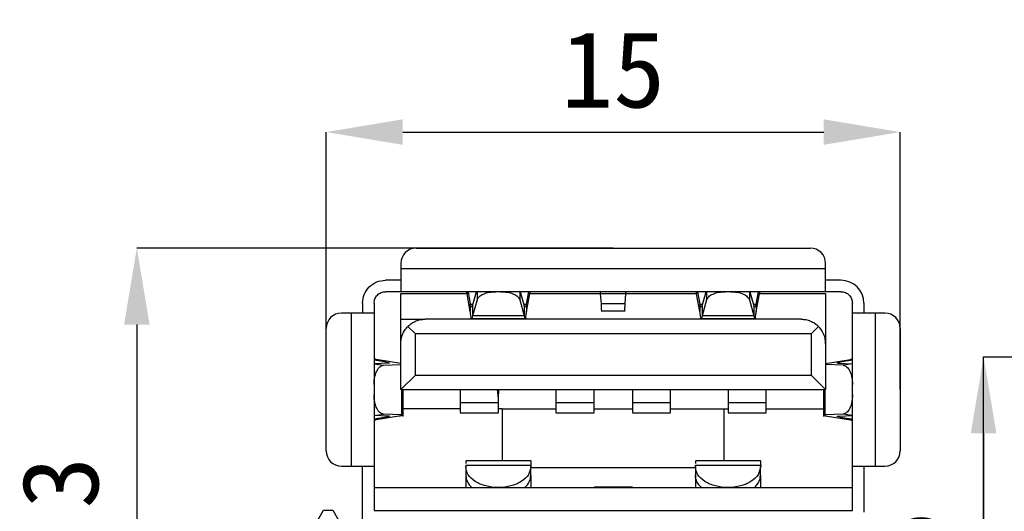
# Model space of a CAD drawing. Header units: millimetres. Extents: x 1690 to 1902, y 2170 to 2414.
# Tile 2 of 35: x 1697 to 1723, y 2188 to 2201. Entities that reach past the tile are written whole.
import ezdxf

# ---------------------------------------------------------------- set-up
doc = ezdxf.new("R2010")
doc.units = ezdxf.units.MM
doc.styles.add('黑体高度2mm', font='simhei.ttf', dxfattribs={"height": 2})
doc.dimstyles.new('红色高度2mm', dxfattribs={"dimtxt": 2, "dimasz": 2, "dimexe": 0, "dimexo": 0, "dimtad": 1, "dimdec": 1, "dimtxsty": '黑体高度2mm', "dimcen": 2.5, "dimclrd": 1, "dimclre": 1, "dimclrt": 1, "dimadec": 0, "dimazin": 0, "dimtfac": 1, "dimtdec": 1, "dimtmove": 0, "dimatfit": 3, "dimfxl": 1, "dimarcsym": 0})

# ---------------------------------------------------------------- blocks, each defined once
blk = doc.blocks.new('*D73')
at = {"color": 1, "lineweight": -2, "transparency": 16777216}
for p, q in [((1712.801, 2195.125), (1700.354, 2195.125)), ((1700.354, 2193.125), (1700.354, 2180.785)), ((1712.801, 2178.785), (1700.354, 2178.785))]:
    blk.add_line(p, q, dxfattribs=at)
at = {"color": 1, "transparency": 16777216}
for points in [[(1700.021, 2193.125), (1700.688, 2193.125), (1700.354, 2195.125)], [(1700.021, 2180.785), (1700.688, 2180.785), (1700.354, 2178.785)]]:
    blk.add_solid(points, dxfattribs=at)
at = {"layer": 'Defpoints', "color": 0, "transparency": 16777216}
for p in [(1712.801, 2195.125), (1700.354, 2178.785), (1712.801, 2178.785)]:
    blk.add_point(p, dxfattribs=at)
at = {"color": 1, "transparency": 16777216, "insert": (1698.606, 2186.955), "char_height": 2, "attachment_point": 5, "rotation": 90, "style": '黑体高度2mm'}
blk.add_mtext('16,3', dxfattribs=at)
blk = doc.blocks.new('*D74')
at = {"color": 1, "lineweight": -2, "transparency": 16777216}
for p, q in [((1705.301, 2191.425), (1705.301, 2198.156)), ((1707.301, 2198.156), (1718.301, 2198.156)), ((1720.301, 2191.425), (1720.301, 2198.156))]:
    blk.add_line(p, q, dxfattribs=at)
at = {"color": 1, "transparency": 16777216}
for points in [[(1707.301, 2198.489), (1707.301, 2197.823), (1705.301, 2198.156)], [(1718.301, 2198.489), (1718.301, 2197.823), (1720.301, 2198.156)]]:
    blk.add_solid(points, dxfattribs=at)
at = {"layer": 'Defpoints', "color": 0, "transparency": 16777216}
for p in [(1720.301, 2198.156), (1705.301, 2191.425), (1720.301, 2191.425)]:
    blk.add_point(p, dxfattribs=at)
at = {"color": 1, "transparency": 16777216, "insert": (1712.801, 2199.781), "char_height": 2, "attachment_point": 5, "style": '黑体高度2mm'}
blk.add_mtext('15', dxfattribs=at)
blk = doc.blocks.new('*D75')
at = {"color": 1, "lineweight": -2, "transparency": 16777216}
blk.add_line((1722.478, 2190.285), (1722.478, 2180.785), dxfattribs=at)
at = {"color": 1, "transparency": 16777216}
for points in [[(1722.145, 2190.285), (1722.812, 2190.285), (1722.478, 2192.285)], [(1722.145, 2180.785), (1722.812, 2180.785), (1722.478, 2178.785)]]:
    blk.add_solid(points, dxfattribs=at)
at = {"layer": 'Defpoints', "color": 0, "transparency": 16777216}
for p in [(1722.478, 2192.285), (1722.478, 2178.785), (1722.478, 2178.785)]:
    blk.add_point(p, dxfattribs=at)
at = {"color": 1, "transparency": 16777216, "insert": (1720.73, 2185.535), "char_height": 2, "attachment_point": 5, "rotation": 90, "style": '黑体高度2mm'}
blk.add_mtext('13,5', dxfattribs=at)

msp = doc.modelspace()

# ---------------------------------------------------------------- linework, layer by layer
at = {"color": 7, "linetype": 'Continuous', "lineweight": 25}
for p, q in [((1707.651, 2195.125), (1717.951, 2195.125)), ((1707.251, 2194.725), (1707.251, 2194.585)), ((1718.351, 2194.585), (1718.351, 2194.725)), ((1718.351, 2194.585), (1707.251, 2194.585)), ((1707.251, 2194.285), (1706.851, 2194.285)), ((1718.751, 2194.285), (1718.351, 2194.285)), ((1707.251, 2193.985), (1706.851, 2193.985)), ((1718.351, 2193.985), (1707.251, 2193.985)), ((1707.251, 2193.935), (1708.983, 2193.935)), ((1708.049, 2193.985), (1708.049, 2193.984)), ((1708.981, 2193.985), (1708.981, 2193.932)), ((1709.067, 2193.464), (1708.981, 2193.932)), ((1709.007, 2193.985), (1709.067, 2193.657)), ((1709.125, 2193.612), (1709.23, 2193.985)), ((1710.373, 2193.985), (1710.478, 2193.612)), ((1710.536, 2193.657), (1710.596, 2193.985)), ((1710.536, 2193.464), (1710.622, 2193.932)), ((1710.622, 2193.985), (1710.622, 2193.932)), ((1710.623, 2193.935), (1712.474, 2193.935)), ((1711.554, 2193.984), (1711.554, 2193.985)), ((1713.131, 2193.932), (1712.472, 2193.932)), ((1712.491, 2193.664), (1712.472, 2193.932)), ((1713.112, 2193.664), (1713.131, 2193.932)), ((1713.129, 2193.935), (1714.98, 2193.935)), ((1714.049, 2193.985), (1714.049, 2193.984)), ((1714.981, 2193.985), (1714.981, 2193.932)), ((1715.067, 2193.464), (1714.981, 2193.932)), ((1715.007, 2193.985), (1715.067, 2193.657)), ((1715.125, 2193.612), (1715.23, 2193.985)), ((1716.373, 2193.985), (1716.478, 2193.612)), ((1716.536, 2193.657), (1716.596, 2193.985)), ((1716.536, 2193.464), (1716.622, 2193.932)), ((1716.622, 2193.985), (1716.622, 2193.932)), ((1716.623, 2193.935), (1718.351, 2193.935)), ((1717.554, 2193.984), (1717.554, 2193.985)), ((1718.751, 2193.985), (1718.351, 2193.985)), ((1706.251, 2193.685), (1706.251, 2193.425)), ((1706.551, 2193.685), (1706.551, 2193.425)), ((1709.067, 2193.657), (1709.067, 2193.464)), ((1709.242, 2193.77), (1709.125, 2193.352)), ((1710.361, 2193.77), (1710.478, 2193.352)), ((1710.536, 2193.657), (1710.536, 2193.464)), ((1713.112, 2193.664), (1712.491, 2193.664)), ((1715.067, 2193.657), (1715.067, 2193.464)), ((1715.242, 2193.77), (1715.125, 2193.352)), ((1716.361, 2193.77), (1716.478, 2193.352)), ((1716.536, 2193.657), (1716.536, 2193.464)), ((1719.051, 2193.425), (1719.051, 2193.685)), ((1719.351, 2193.685), (1719.351, 2193.425)), ((1705.951, 2193.425), (1705.701, 2193.425)), ((1705.951, 2193.425), (1705.951, 2189.425)), ((1706.551, 2193.425), (1706.551, 2189.425)), ((1709.125, 2193.612), (1709.125, 2193.352)), ((1710.478, 2193.612), (1710.478, 2193.352)), ((1712.489, 2193.485), (1713.114, 2193.485)), ((1715.125, 2193.612), (1715.125, 2193.352)), ((1716.478, 2193.612), (1716.478, 2193.352)), ((1719.051, 2189.425), (1719.051, 2193.425)), ((1719.651, 2189.425), (1719.651, 2193.425)), ((1719.901, 2193.425), (1719.651, 2193.425)), ((1707.251, 2193.265), (1707.886, 2193.265)), ((1707.251, 2192.63), (1707.251, 2193.265)), ((1717.711, 2193.265), (1707.886, 2193.265)), ((1709.065, 2193.285), (1710.538, 2193.285)), ((1710.478, 2193.352), (1709.125, 2193.352)), ((1715.065, 2193.285), (1716.538, 2193.285)), ((1716.478, 2193.352), (1715.125, 2193.352)), ((1705.301, 2189.825), (1705.301, 2193.025)), ((1706.553, 2192.927), (1706.551, 2192.927)), ((1707.631, 2192.885), (1707.437, 2193.079)), ((1707.631, 2191.805), (1707.631, 2192.885)), ((1717.971, 2192.885), (1707.631, 2192.885)), ((1718.164, 2193.078), (1717.971, 2192.885)), ((1717.971, 2192.885), (1717.971, 2191.805)), ((1720.301, 2193.025), (1720.301, 2189.825)), ((1707.251, 2191.425), (1707.251, 2192.63)), ((1718.351, 2192.625), (1718.351, 2191.425)), ((1706.551, 2192.215), (1706.605, 2192.215)), ((1706.88, 2192.14), (1706.551, 2192.193)), ((1706.925, 2192.116), (1706.551, 2192.1)), ((1707.251, 2192.112), (1706.605, 2192.215)), ((1718.351, 2192.111), (1718.998, 2192.215)), ((1718.678, 2192.116), (1719.051, 2192.1)), ((1719.051, 2192.193), (1718.734, 2192.142)), ((1719.051, 2192.215), (1718.998, 2192.215)), ((1722.478, 2178.785), (1722.478, 2192.285)), ((1722.478, 2192.285), (1738.358, 2192.285)), ((1706.796, 2192.063), (1707.251, 2192.083)), ((1718.807, 2192.063), (1718.351, 2192.083)), ((1707.251, 2191.425), (1707.631, 2191.805)), ((1707.631, 2191.805), (1717.971, 2191.805)), ((1717.971, 2191.805), (1718.351, 2191.425)), ((1707.251, 2191.425), (1718.351, 2191.425)), ((1707.268, 2191.425), (1707.268, 2190.767)), ((1707.309, 2190.727), (1707.309, 2191.425)), ((1708.801, 2191.425), (1708.801, 2191.086)), ((1709.801, 2191.196), (1709.781, 2191.425)), ((1709.792, 2191.425), (1709.801, 2191.314)), ((1709.801, 2191.425), (1709.801, 2191.314)), ((1711.301, 2191.425), (1711.301, 2191.086)), ((1712.301, 2191.086), (1712.301, 2191.425)), ((1713.301, 2191.425), (1713.301, 2191.086)), ((1714.301, 2191.086), (1714.301, 2191.425)), ((1715.801, 2191.425), (1715.801, 2191.086)), ((1716.801, 2191.086), (1716.801, 2191.425)), ((1718.295, 2191.425), (1718.295, 2190.727)), ((1718.335, 2190.767), (1718.335, 2191.425)), ((1708.801, 2191.086), (1709.801, 2191.086)), ((1709.801, 2191.196), (1709.801, 2191.314)), ((1709.801, 2191.086), (1709.801, 2191.196)), ((1711.301, 2191.086), (1712.301, 2191.086)), ((1713.301, 2191.086), (1714.301, 2191.086)), ((1715.801, 2191.086), (1716.801, 2191.086)), ((1708.801, 2190.925), (1707.309, 2190.925)), ((1708.801, 2190.822), (1709.801, 2190.822)), ((1709.901, 2190.925), (1709.801, 2190.925)), ((1709.901, 2190.925), (1711.301, 2190.925)), ((1709.901, 2190.925), (1709.901, 2189.565)), ((1711.301, 2190.822), (1712.301, 2190.822)), ((1712.301, 2190.925), (1713.301, 2190.925)), ((1713.301, 2190.822), (1714.301, 2190.822)), ((1714.301, 2190.925), (1715.701, 2190.925)), ((1715.701, 2190.925), (1715.801, 2190.925)), ((1715.701, 2189.565), (1715.701, 2190.925)), ((1715.801, 2190.822), (1716.801, 2190.822)), ((1716.801, 2190.925), (1718.295, 2190.925)), ((1706.925, 2190.734), (1706.551, 2190.75)), ((1706.551, 2190.658), (1706.88, 2190.71)), ((1706.551, 2190.635), (1706.605, 2190.635)), ((1707.201, 2190.731), (1706.605, 2190.635)), ((1707.268, 2190.767), (1706.796, 2190.787)), ((1718.807, 2190.787), (1718.335, 2190.767)), ((1718.402, 2190.731), (1718.998, 2190.636)), ((1718.678, 2190.734), (1719.051, 2190.75)), ((1718.734, 2190.709), (1719.028, 2190.662)), ((1719.051, 2190.636), (1718.998, 2190.636)), ((1706.551, 2189.923), (1706.553, 2189.923)), ((1710.654, 2189.565), (1708.949, 2189.565)), ((1716.654, 2189.565), (1714.949, 2189.565)), ((1705.701, 2189.425), (1705.951, 2189.425)), ((1706.251, 2188.025), (1706.251, 2189.425)), ((1706.551, 2189.425), (1706.551, 2188.265)), ((1708.949, 2189.448), (1708.949, 2189.412)), ((1708.949, 2189.448), (1710.654, 2189.448)), ((1708.949, 2189.412), (1708.949, 2189.182)), ((1710.649, 2189.182), (1710.649, 2189.412)), ((1710.654, 2189.412), (1710.654, 2189.448)), ((1714.949, 2189.385), (1710.654, 2189.385)), ((1714.949, 2189.412), (1714.949, 2189.448)), ((1714.949, 2189.448), (1716.654, 2189.448)), ((1714.949, 2189.412), (1714.949, 2189.182)), ((1716.649, 2189.182), (1716.649, 2189.412)), ((1716.654, 2189.448), (1716.654, 2189.412)), ((1719.051, 2188.265), (1719.051, 2189.425)), ((1719.351, 2189.425), (1719.351, 2188.225)), ((1719.651, 2189.425), (1719.901, 2189.425)), ((1708.949, 2189.182), (1708.949, 2188.865)), ((1710.654, 2188.865), (1710.654, 2189.194)), ((1714.949, 2189.182), (1714.949, 2188.865)), ((1716.654, 2188.865), (1716.654, 2189.194)), ((1706.551, 2188.865), (1719.051, 2188.865)), ((1712.301, 2188.865), (1712.301, 2188.875)), ((1713.301, 2188.875), (1712.301, 2188.875)), ((1713.301, 2188.875), (1713.301, 2188.865)), ((1705.037, 2187.939), (1705.227, 2188.279)), ((1705.227, 2188.279), (1705.477, 2188.279)), ((1705.477, 2188.279), (1705.667, 2187.939)), ((1706.551, 2188.265), (1719.051, 2188.265))]:
    msp.add_line(p, q, dxfattribs=at)
at = {"color": 8, "linetype": 'Continuous', "lineweight": 25}
for p, q in [((1709.242, 2193.985), (1709.242, 2193.77)), ((1710.361, 2193.985), (1710.361, 2193.77)), ((1715.242, 2193.985), (1715.242, 2193.77)), ((1716.361, 2193.985), (1716.361, 2193.77)), ((1709.067, 2193.657), (1709.137, 2193.657)), ((1710.465, 2193.657), (1710.536, 2193.657)), ((1715.067, 2193.657), (1715.137, 2193.657)), ((1716.465, 2193.657), (1716.536, 2193.657)), ((1706.551, 2192.097), (1706.796, 2192.063)), ((1706.88, 2192.114), (1706.88, 2192.14)), ((1719.051, 2192.097), (1718.807, 2192.063)), ((1706.551, 2190.753), (1706.796, 2190.787)), ((1706.88, 2190.71), (1706.88, 2190.736)), ((1719.051, 2190.753), (1718.807, 2190.787))]:
    msp.add_line(p, q, dxfattribs=at)
at = {"color": 7, "linetype": 'Continuous', "lineweight": 25}
for centre, radius, start, end in [((1707.651, 2194.725), 0.4, 90, 180), ((1717.951, 2194.725), 0.4, 0, 90), ((1718.751, 2193.685), 0.6, 0, 90), ((1705.701, 2193.025), 0.4, 90, 180), ((1719.901, 2193.025), 0.4, 0, 90), ((1705.701, 2189.825), 0.4, 180, 270), ((1719.901, 2189.825), 0.4, 270, 0)]:
    msp.add_arc(centre, radius, start, end, dxfattribs=at)
for points in [[(1707.251, 2194.585), (1707.251, 2194.507), (1707.251, 2194.349), (1707.251, 2194.151), (1707.251, 2194.012), (1707.251, 2193.994), (1707.251, 2193.985)], [(1718.351, 2193.985), (1718.351, 2193.994), (1718.351, 2194.012), (1718.351, 2194.151), (1718.351, 2194.349), (1718.351, 2194.507), (1718.351, 2194.585)], [(1706.251, 2193.685), (1706.26, 2193.764), (1706.278, 2193.921), (1706.417, 2194.119), (1706.616, 2194.258), (1706.773, 2194.276), (1706.851, 2194.285)], [(1706.551, 2193.685), (1706.556, 2193.725), (1706.565, 2193.803), (1706.634, 2193.902), (1706.733, 2193.972), (1706.812, 2193.981), (1706.851, 2193.985)], [(1707.251, 2193.265), (1707.251, 2193.356), (1707.251, 2193.539), (1707.251, 2193.756), (1707.251, 2193.906), (1707.251, 2193.926), (1707.251, 2193.935)], [(1708.981, 2193.932), (1708.978, 2193.94), (1708.973, 2193.955), (1708.966, 2193.972), (1708.958, 2193.983), (1708.953, 2193.985), (1708.951, 2193.985)], [(1709.242, 2193.77), (1709.257, 2193.799), (1709.286, 2193.857), (1709.403, 2193.928), (1709.558, 2193.976), (1709.678, 2193.982), (1709.737, 2193.985)], [(1709.865, 2193.985), (1709.925, 2193.982), (1710.045, 2193.976), (1710.2, 2193.928), (1710.317, 2193.857), (1710.346, 2193.799), (1710.361, 2193.77)], [(1710.622, 2193.932), (1710.624, 2193.94), (1710.629, 2193.955), (1710.637, 2193.972), (1710.644, 2193.983), (1710.649, 2193.985), (1710.652, 2193.985)], [(1712.472, 2193.932), (1712.471, 2193.94), (1712.469, 2193.955), (1712.467, 2193.972), (1712.464, 2193.983), (1712.462, 2193.985), (1712.461, 2193.985)], [(1713.131, 2193.932), (1713.132, 2193.94), (1713.133, 2193.955), (1713.136, 2193.972), (1713.139, 2193.983), (1713.141, 2193.985), (1713.142, 2193.985)], [(1714.981, 2193.932), (1714.978, 2193.94), (1714.973, 2193.955), (1714.966, 2193.972), (1714.958, 2193.983), (1714.953, 2193.985), (1714.951, 2193.985)], [(1715.242, 2193.77), (1715.257, 2193.799), (1715.286, 2193.857), (1715.403, 2193.928), (1715.558, 2193.976), (1715.678, 2193.982), (1715.737, 2193.985)], [(1715.865, 2193.985), (1715.925, 2193.982), (1716.045, 2193.976), (1716.2, 2193.928), (1716.317, 2193.857), (1716.346, 2193.799), (1716.361, 2193.77)], [(1716.622, 2193.932), (1716.624, 2193.94), (1716.629, 2193.955), (1716.637, 2193.972), (1716.644, 2193.983), (1716.649, 2193.985), (1716.652, 2193.985)], [(1718.351, 2193.935), (1718.351, 2193.929), (1718.351, 2193.917), (1718.351, 2193.819), (1718.351, 2193.672), (1718.351, 2193.48), (1718.351, 2193.262), (1718.351, 2193.034), (1718.351, 2192.811), (1718.351, 2192.687), (1718.351, 2192.625)], [(1718.751, 2193.985), (1718.791, 2193.981), (1718.869, 2193.972), (1718.969, 2193.902), (1719.038, 2193.803), (1719.047, 2193.725), (1719.051, 2193.685)], [(1709.125, 2193.612), (1709.12, 2193.602), (1709.11, 2193.583), (1709.096, 2193.585), (1709.081, 2193.608), (1709.072, 2193.64), (1709.067, 2193.657)], [(1710.536, 2193.657), (1710.531, 2193.64), (1710.522, 2193.608), (1710.507, 2193.585), (1710.493, 2193.583), (1710.483, 2193.602), (1710.478, 2193.612)], [(1715.125, 2193.612), (1715.12, 2193.602), (1715.11, 2193.583), (1715.096, 2193.585), (1715.081, 2193.608), (1715.072, 2193.64), (1715.067, 2193.657)], [(1716.536, 2193.657), (1716.531, 2193.64), (1716.522, 2193.608), (1716.507, 2193.585), (1716.493, 2193.583), (1716.483, 2193.602), (1716.478, 2193.612)], [(1706.551, 2193.425), (1706.542, 2193.425), (1706.524, 2193.425), (1706.386, 2193.425), (1706.187, 2193.425), (1706.03, 2193.425), (1705.951, 2193.425)], [(1709.096, 2193.293), (1709.091, 2193.308), (1709.081, 2193.339), (1709.072, 2193.422), (1709.067, 2193.464)], [(1710.507, 2193.293), (1710.512, 2193.308), (1710.522, 2193.339), (1710.531, 2193.422), (1710.536, 2193.464)], [(1715.096, 2193.293), (1715.091, 2193.308), (1715.081, 2193.339), (1715.072, 2193.422), (1715.067, 2193.464)], [(1716.507, 2193.293), (1716.512, 2193.308), (1716.522, 2193.339), (1716.531, 2193.422), (1716.536, 2193.464)], [(1719.651, 2193.425), (1719.573, 2193.425), (1719.416, 2193.425), (1719.217, 2193.425), (1719.078, 2193.425), (1719.06, 2193.425), (1719.051, 2193.425)], [(1706.605, 2192.215), (1706.597, 2192.217), (1706.581, 2192.222), (1706.565, 2192.228), (1706.553, 2192.235), (1706.552, 2192.239), (1706.551, 2192.242)], [(1718.998, 2192.215), (1719.006, 2192.217), (1719.022, 2192.222), (1719.038, 2192.228), (1719.049, 2192.235), (1719.051, 2192.239), (1719.051, 2192.241)], [(1706.605, 2190.635), (1706.597, 2190.633), (1706.581, 2190.629), (1706.565, 2190.622), (1706.553, 2190.615), (1706.552, 2190.611), (1706.551, 2190.609)], [(1705.951, 2189.425), (1706.03, 2189.425), (1706.187, 2189.425), (1706.386, 2189.425), (1706.524, 2189.425), (1706.542, 2189.425), (1706.551, 2189.425)], [(1709.799, 2188.865), (1709.687, 2188.873), (1709.465, 2188.89), (1709.184, 2189.016), (1708.987, 2189.197), (1708.961, 2189.34), (1708.949, 2189.412)], [(1710.649, 2189.412), (1710.636, 2189.34), (1710.61, 2189.197), (1710.414, 2189.016), (1710.133, 2188.89), (1709.91, 2188.873), (1709.799, 2188.865)], [(1715.799, 2188.865), (1715.687, 2188.873), (1715.465, 2188.89), (1715.184, 2189.016), (1714.987, 2189.197), (1714.961, 2189.34), (1714.949, 2189.412)], [(1716.649, 2189.412), (1716.636, 2189.34), (1716.61, 2189.197), (1716.414, 2189.016), (1716.133, 2188.89), (1715.91, 2188.873), (1715.799, 2188.865)], [(1719.051, 2189.425), (1719.06, 2189.425), (1719.078, 2189.425), (1719.217, 2189.425), (1719.416, 2189.425), (1719.573, 2189.425), (1719.651, 2189.425)], [(1708.949, 2189.182), (1708.956, 2189.125), (1708.97, 2189.012), (1709.061, 2188.914), (1709.106, 2188.865)], [(1710.492, 2188.865), (1710.537, 2188.914), (1710.628, 2189.012), (1710.642, 2189.125), (1710.649, 2189.182)], [(1715.106, 2188.865), (1715.061, 2188.914), (1714.97, 2189.012), (1714.956, 2189.125), (1714.949, 2189.182)], [(1716.492, 2188.865), (1716.537, 2188.914), (1716.628, 2189.012), (1716.642, 2189.125), (1716.649, 2189.182)]]:
    msp.add_open_spline(points, degree=3, dxfattribs=at)
for points, knots in [([(1712.504, 2193.493), (1712.503, 2193.491), (1712.5, 2193.487), (1712.496, 2193.543), (1712.492, 2193.624), (1712.491, 2193.664)], [0, 0, 0, 0, 0.2, 0.6, 1, 1, 1, 1]), ([(1713.099, 2193.493), (1713.1, 2193.491), (1713.102, 2193.487), (1713.107, 2193.543), (1713.11, 2193.624), (1713.112, 2193.664)], [0, 0, 0, 0, 0.2, 0.6, 1, 1, 1, 1]), ([(1707.437, 2193.079), (1707.468, 2193.107), (1707.525, 2193.159), (1707.638, 2193.219), (1707.759, 2193.258), (1707.846, 2193.263), (1707.886, 2193.265)], [0, 0, 0, 0, 0.311752, 0.575362, 0.799941, 1, 1, 1, 1]), ([(1709.125, 2193.352), (1709.12, 2193.326), (1709.113, 2193.286), (1709.105, 2193.291), (1709.103, 2193.293)], [0, 0, 0, 0, 0.666667, 1, 1, 1, 1]), ([(1710.478, 2193.352), (1710.483, 2193.326), (1710.49, 2193.286), (1710.497, 2193.291), (1710.5, 2193.293)], [0, 0, 0, 0, 0.666667, 1, 1, 1, 1]), ([(1715.125, 2193.352), (1715.12, 2193.326), (1715.113, 2193.286), (1715.105, 2193.291), (1715.103, 2193.293)], [0, 0, 0, 0, 0.666667, 1, 1, 1, 1]), ([(1716.478, 2193.352), (1716.483, 2193.326), (1716.49, 2193.286), (1716.497, 2193.291), (1716.5, 2193.293)], [0, 0, 0, 0, 0.666667, 1, 1, 1, 1]), ([(1717.711, 2193.265), (1717.753, 2193.263), (1717.84, 2193.258), (1717.962, 2193.218), (1718.076, 2193.158), (1718.133, 2193.106), (1718.164, 2193.078)], [0, 0, 0, 0, 0.200059, 0.424637, 0.688248, 1, 1, 1, 1]), ([(1707.251, 2192.63), (1707.254, 2192.671), (1707.259, 2192.758), (1707.298, 2192.879), (1707.358, 2192.992), (1707.41, 2193.048), (1707.437, 2193.079)], [0, 0, 0, 0, 0.200059, 0.424638, 0.688248, 1, 1, 1, 1]), ([(1718.351, 2192.625), (1718.351, 2192.649), (1718.349, 2192.698), (1718.332, 2192.795), (1718.278, 2192.946), (1718.209, 2193.026), (1718.164, 2193.078)], [0, 0, 0, 0, 0.116489, 0.235686, 0.500522, 1, 1, 1, 1]), ([(1706.88, 2192.14), (1706.896, 2192.137), (1706.929, 2192.132), (1706.952, 2192.124), (1706.954, 2192.118), (1706.934, 2192.117), (1706.925, 2192.116)], [0, 0, 0, 0, 0.251224, 0.499919, 0.747416, 1, 1, 1, 1]), ([(1718.678, 2192.116), (1718.668, 2192.117), (1718.648, 2192.118), (1718.652, 2192.125), (1718.678, 2192.133), (1718.714, 2192.139), (1718.732, 2192.142)], [0, 0, 0, 0, 0.252511, 0.500135, 0.749751, 1, 1, 1, 1]), ([(1706.551, 2191.56), (1706.553, 2191.6), (1706.555, 2191.675), (1706.578, 2191.798), (1706.622, 2191.927), (1706.7, 2192.038), (1706.765, 2192.055), (1706.796, 2192.063)], [0, 0, 0, 0, 0.155482, 0.29091, 0.500822, 0.756898, 1, 1, 1, 1]), ([(1718.807, 2192.063), (1718.838, 2192.055), (1718.903, 2192.038), (1718.98, 2191.927), (1719.025, 2191.798), (1719.047, 2191.675), (1719.05, 2191.6), (1719.051, 2191.56)], [0, 0, 0, 0, 0.24308, 0.499178, 0.709058, 0.844494, 1, 1, 1, 1]), ([(1706.796, 2190.787), (1706.765, 2190.796), (1706.7, 2190.813), (1706.622, 2190.924), (1706.578, 2191.053), (1706.555, 2191.175), (1706.553, 2191.251), (1706.551, 2191.291)], [0, 0, 0, 0, 0.2430798, 0.4991785, 0.7090581, 0.8444936, 1, 1, 1, 1]), ([(1708.801, 2191.086), (1708.801, 2191.044), (1708.801, 2190.96), (1708.801, 2190.873), (1708.801, 2190.825), (1708.801, 2190.827), (1708.801, 2190.828)], [0, 0, 0, 0, 0.278322, 0.556644, 0.834966, 1, 1, 1, 1]), ([(1709.801, 2190.828), (1709.801, 2190.827), (1709.801, 2190.825), (1709.801, 2190.873), (1709.801, 2190.96), (1709.801, 2191.044), (1709.801, 2191.086)], [0, 0, 0, 0, 0.165034, 0.443356, 0.721678, 1, 1, 1, 1]), ([(1711.301, 2191.086), (1711.301, 2191.044), (1711.301, 2190.96), (1711.301, 2190.873), (1711.301, 2190.825), (1711.301, 2190.827), (1711.301, 2190.828)], [0, 0, 0, 0, 0.278322, 0.556644, 0.834966, 1, 1, 1, 1]), ([(1712.301, 2190.828), (1712.301, 2190.827), (1712.301, 2190.825), (1712.301, 2190.873), (1712.301, 2190.96), (1712.301, 2191.044), (1712.301, 2191.086)], [0, 0, 0, 0, 0.165034, 0.443356, 0.721678, 1, 1, 1, 1]), ([(1713.301, 2191.086), (1713.301, 2191.044), (1713.301, 2190.96), (1713.301, 2190.873), (1713.301, 2190.825), (1713.301, 2190.827), (1713.301, 2190.828)], [0, 0, 0, 0, 0.278322, 0.556644, 0.834966, 1, 1, 1, 1]), ([(1714.301, 2190.828), (1714.301, 2190.827), (1714.301, 2190.825), (1714.301, 2190.873), (1714.301, 2190.96), (1714.301, 2191.044), (1714.301, 2191.086)], [0, 0, 0, 0, 0.165034, 0.443356, 0.721678, 1, 1, 1, 1]), ([(1715.801, 2191.086), (1715.801, 2191.044), (1715.801, 2190.96), (1715.801, 2190.873), (1715.801, 2190.825), (1715.801, 2190.827), (1715.801, 2190.828)], [0, 0, 0, 0, 0.278322, 0.556644, 0.834966, 1, 1, 1, 1]), ([(1716.801, 2190.828), (1716.801, 2190.827), (1716.801, 2190.825), (1716.801, 2190.873), (1716.801, 2190.96), (1716.801, 2191.044), (1716.801, 2191.086)], [0, 0, 0, 0, 0.165034, 0.443356, 0.721678, 1, 1, 1, 1]), ([(1719.051, 2191.291), (1719.05, 2191.251), (1719.047, 2191.175), (1719.025, 2191.053), (1718.98, 2190.924), (1718.903, 2190.813), (1718.838, 2190.796), (1718.807, 2190.787)], [0, 0, 0, 0, 0.155482, 0.29091, 0.500822, 0.756898, 1, 1, 1, 1]), ([(1706.88, 2190.71), (1706.891, 2190.712), (1706.911, 2190.715), (1706.936, 2190.721), (1706.953, 2190.727), (1706.952, 2190.732), (1706.934, 2190.734), (1706.925, 2190.734)], [0, 0, 0, 0, 0.157305, 0.298682, 0.532834, 0.752482, 1, 1, 1, 1]), ([(1707.268, 2190.767), (1707.28, 2190.766), (1707.306, 2190.764), (1707.313, 2190.756), (1707.289, 2190.747), (1707.248, 2190.739), (1707.217, 2190.733), (1707.201, 2190.731)], [0, 0, 0, 0, 0.196622, 0.428542, 0.695791, 0.843418, 1, 1, 1, 1]), ([(1718.335, 2190.767), (1718.321, 2190.766), (1718.292, 2190.764), (1718.295, 2190.755), (1718.328, 2190.744), (1718.378, 2190.735), (1718.402, 2190.731)], [0, 0, 0, 0, 0.249996, 0.499877, 0.748, 1, 1, 1, 1]), ([(1718.732, 2190.709), (1718.714, 2190.712), (1718.678, 2190.718), (1718.652, 2190.726), (1718.648, 2190.732), (1718.668, 2190.734), (1718.678, 2190.734)], [0, 0, 0, 0, 0.250283, 0.499864, 0.747459, 1, 1, 1, 1]), ([(1718.998, 2190.636), (1719.007, 2190.633), (1719.028, 2190.627), (1719.048, 2190.618), (1719.05, 2190.612), (1719.051, 2190.609)], [0, 0, 0, 0, 0.283961, 0.67783, 1, 1, 1, 1]), ([(1708.949, 2189.559), (1708.949, 2189.559), (1708.949, 2189.559), (1708.949, 2189.511), (1708.949, 2189.491)], [0, 0, 0, 0, 0.589477, 1, 1, 1, 1]), ([(1710.654, 2189.448), (1710.654, 2189.486), (1710.654, 2189.554), (1710.654, 2189.557), (1710.654, 2189.559)], [0, 0, 0, 0, 0.562108, 1, 1, 1, 1]), ([(1714.949, 2189.559), (1714.949, 2189.559), (1714.949, 2189.559), (1714.949, 2189.511), (1714.949, 2189.491)], [0, 0, 0, 0, 0.589477, 1, 1, 1, 1]), ([(1716.654, 2189.448), (1716.654, 2189.486), (1716.654, 2189.554), (1716.654, 2189.557), (1716.654, 2189.559)], [0, 0, 0, 0, 0.562108, 1, 1, 1, 1])]:
    msp.add_open_spline(points, degree=3, knots=knots, dxfattribs=at)

# ---------------------------------------------------------------- dimensions: what is measured, and where the dimension line sits
dim = msp.add_linear_dim(base=(1720.301, 2198.156), p1=(1705.301, 2191.425), p2=(1720.301, 2191.425), dimstyle='红色高度2mm')
dim.commit()
dim.dimension.update_dxf_attribs({"geometry": '*D74', "text_midpoint": (1712.801, 2199.781)})
for base, p1, p2, picture, middle in [((1700.354, 2178.785), (1712.801, 2195.125), (1712.801, 2178.785), '*D73', (1698.606, 2186.955)), ((1722.478, 2178.785), (1722.478, 2192.285), (1722.478, 2178.785), '*D75', (1720.73, 2185.535))]:
    dim = msp.add_linear_dim(base=base, p1=p1, p2=p2, angle=90, dimstyle='红色高度2mm')
    dim.commit()
    dim.dimension.update_dxf_attribs({"geometry": picture, "text_midpoint": middle})

doc.saveas('drawing.dxf')
